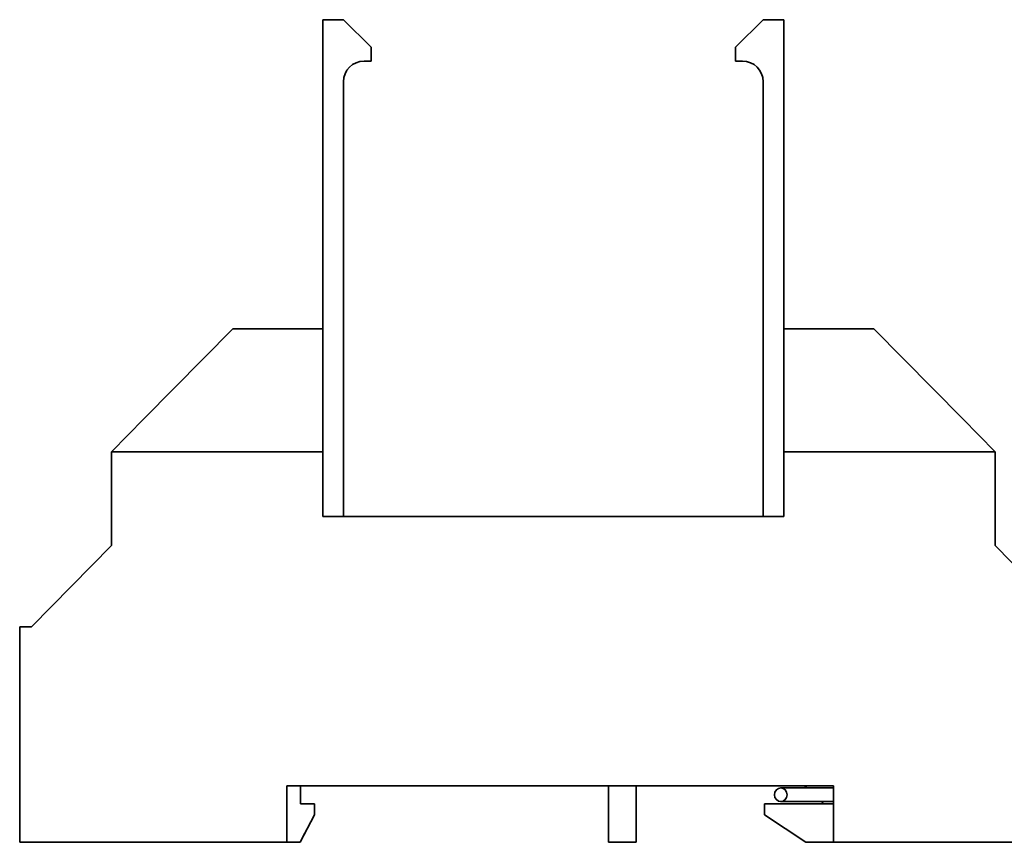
# Model space of a CAD drawing. Header units: millimetres. Extents: x 44 to 160, y 87 to 196.
# Tile 1 of 4: x 44 to 116, y 87 to 147. Entities that reach past the tile are written whole.
import ezdxf

# ---------------------------------------------------------------- set-up
doc = ezdxf.new("R2010")
doc.units = ezdxf.units.MM
doc.layers.add('Visible (ISO)', color=7, linetype='Continuous', lineweight=35)

msp = doc.modelspace()

# ---------------------------------------------------------------- linework, layer by layer
at = {"layer": 'Visible (ISO)'}
for p, q in [((66.373, 146.646), (66.373, 124.246)), ((67.873, 146.646), (66.373, 146.646)), ((69.873, 144.646), (67.873, 146.646)), ((96.273, 144.646), (98.273, 146.646)), ((99.773, 146.646), (98.273, 146.646)), ((99.773, 124.246), (99.773, 146.646)), ((69.873, 143.646), (69.873, 144.646)), ((96.273, 144.646), (96.273, 143.646)), ((69.373, 143.646), (69.873, 143.646)), ((96.273, 143.646), (96.773, 143.646)), ((67.873, 110.646), (67.873, 142.146)), ((98.273, 142.146), (98.273, 110.646)), ((53.44, 117.744), (59.859, 124.246)), ((59.859, 124.246), (66.373, 124.246)), ((63.402, 124.246), (63.402, 124.256)), ((63.402, 124.256), (64.089, 124.256)), ((64.089, 124.246), (64.089, 124.256)), ((64.089, 124.256), (64.305, 124.256)), ((64.305, 124.246), (64.305, 124.256)), ((64.305, 124.256), (65.402, 124.256)), ((65.402, 124.256), (65.444, 124.256)), ((65.402, 124.246), (65.402, 124.256)), ((65.444, 124.246), (65.444, 124.256)), ((66.373, 124.246), (66.373, 117.744)), ((99.773, 124.246), (99.773, 117.744)), ((106.287, 124.246), (99.773, 124.246)), ((100.657, 124.246), (100.657, 124.256)), ((100.657, 124.256), (102.747, 124.256)), ((102.747, 124.246), (102.747, 124.256)), ((102.747, 124.256), (102.789, 124.256)), ((102.789, 124.246), (102.789, 124.256)), ((112.706, 117.744), (106.287, 124.246)), ((51.073, 115.346), (53.44, 117.744)), ((66.373, 117.744), (66.373, 115.346)), ((99.773, 117.744), (99.773, 115.346)), ((115.073, 115.346), (112.706, 117.744)), ((66.373, 115.346), (51.073, 115.346)), ((51.073, 108.546), (51.073, 115.346)), ((66.373, 115.346), (66.373, 110.646)), ((99.773, 115.346), (115.073, 115.346)), ((99.773, 110.646), (99.773, 115.346)), ((115.073, 115.346), (115.073, 108.546)), ((66.373, 110.646), (99.773, 110.646)), ((51.073, 108.546), (45.273, 102.646)), ((120.873, 102.646), (115.073, 108.546)), ((45.273, 102.646), (44.423, 102.646)), ((44.423, 87.046), (44.423, 102.646)), ((103.373, 91.146), (63.773, 91.146)), ((63.773, 87.046), (63.773, 91.146)), ((64.773, 89.846), (64.773, 91.146)), ((87.073, 91.146), (87.073, 87.046)), ((89.073, 87.046), (89.073, 91.146)), ((99.553, 90.996), (102.377, 90.996)), ((101.273, 91.146), (101.432, 90.996)), ((103.294, 90.996), (102.377, 90.996)), ((103.373, 90.996), (103.294, 90.996)), ((103.373, 87.046), (103.373, 91.146)), ((99.553, 89.996), (102.377, 89.996)), ((102.377, 89.996), (103.294, 89.996)), ((102.489, 89.996), (102.647, 89.846)), ((103.294, 89.996), (103.373, 89.996)), ((65.773, 89.846), (64.773, 89.846)), ((65.773, 89.846), (65.773, 89.046)), ((98.373, 89.846), (103.373, 89.846)), ((98.373, 89.046), (98.373, 89.846)), ((65.773, 89.046), (64.736, 87.046)), ((98.373, 89.046), (101.373, 87.046)), ((63.773, 87.046), (44.423, 87.046)), ((64.736, 87.046), (63.773, 87.046)), ((64.748, 87.046), (64.736, 87.046)), ((65.081, 87.713), (64.748, 87.046)), ((89.073, 87.046), (87.073, 87.046)), ((103.373, 87.046), (101.373, 87.046)), ((121.723, 87.046), (103.373, 87.046))]:
    msp.add_line(p, q, dxfattribs=at)
for centre, start, end in [((69.373, 142.146), 90, 180), ((96.773, 142.146), 0, 90)]:
    msp.add_arc(centre, 1.5, start, end, dxfattribs=at)
msp.add_ellipse((99.553, 90.496), major_axis=(0, 0.5), ratio=0.91706, dxfattribs=at)

doc.saveas('drawing.dxf')
